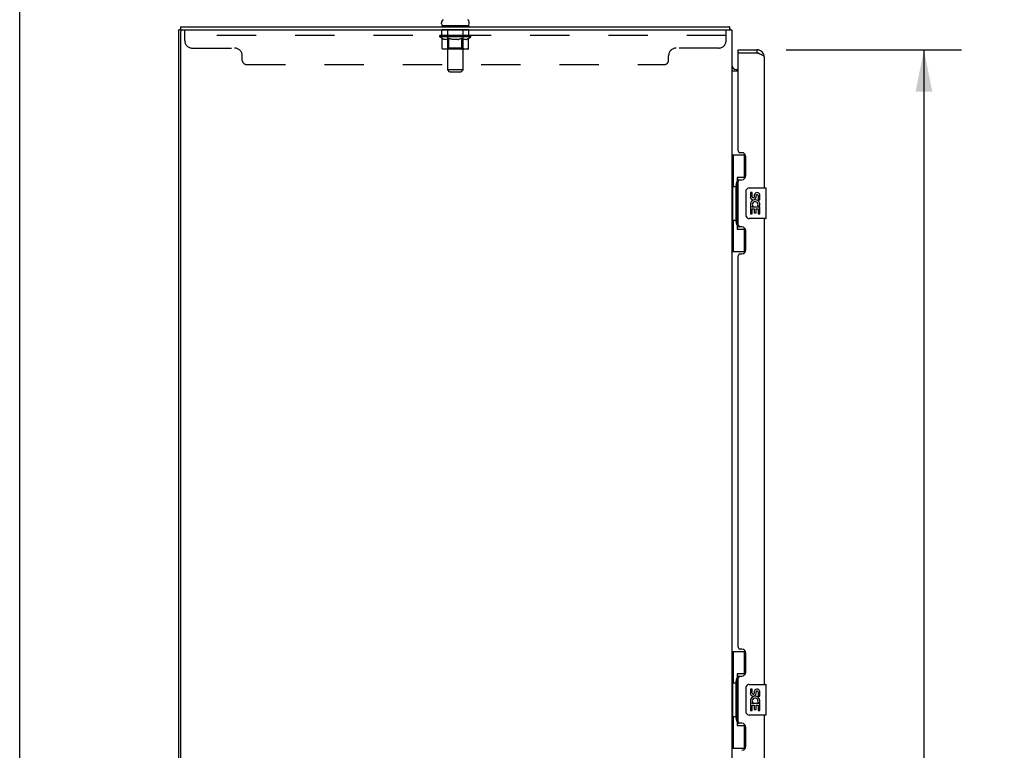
# Model space of a CAD drawing. Header units: inches. Extents: x 0 to 232, y 0 to 150.
# Tile 5 of 31: x 0 to 32, y 90 to 113. Entities that reach past the tile are written whole.
import ezdxf

# ---------------------------------------------------------------- set-up
doc = ezdxf.new("R2010")
doc.units = ezdxf.units.IN
doc.header["$LTSCALE"] = 12.750417
doc.header["$MEASUREMENT"] = 0
doc.linetypes.add('HIDDEN', pattern=[0.2, 0.1, -0.1])
doc.layers.get('0').update_dxf_attribs({"linetype": 'CONTINUOUS'})
for name, color, linetype in [('02___PRT_ALL_AXES', 7, 'CONTINUOUS'), ('DEFAULT_2', 8, 'HIDDEN'), ('DIMENSIONS', 7, 'CONTINUOUS')]:
    doc.layers.add(name, color=color, linetype=linetype)
doc.styles.get("Standard").update_dxf_attribs({"font": 'arial.ttf'})
doc.dimstyles.new('DIMSTYLE_1', dxfattribs={"dimtxt": 1.022761, "dimasz": 1.363681, "dimexe": 0.09, "dimexo": 0.07, "dimgap": 0.0375, "dimtad": 0, "dimtih": 1, "dimtoh": 1, "dimzin": 4, "dimdsep": 46, "dimtxsty": 'Standard', "dimblk": '_FILLED', "dimblk1": '_FILLED', "dimblk2": '_FILLED', "dimcen": 0.09, "dimazin": 1, "dimtfac": 1, "dimtdec": 3, "dimtofl": 0, "dimtmove": 0, "dimatfit": 3, "dimldrblk": '_FILLED', "dimfxl": 0, "dimtolj": 1, "dimtzin": 4, "dimarcsym": 0})

# ---------------------------------------------------------------- blocks, each defined once
blk = doc.blocks.new('_FILLED')
at = {"color": 0, "linetype": 'ByBlock'}
blk.add_solid([(0, 0), (-1, 0.2), (-1, -0.2)], dxfattribs=at)
blk = doc.blocks.new('*D21')
at = {"layer": 'DIMENSIONS', "color": 2, "linetype": 'Continuous'}
for p, q in [((24.949, 112.506), (30.663, 112.506)), ((29.435, 112.506), (29.435, 85.144)), ((29.435, 54.006), (29.435, 81.564)), ((24.949, 54.006), (30.663, 54.006))]:
    blk.add_line(p, q, dxfattribs=at)
at = {"layer": 'DIMENSIONS', "color": 2, "linetype": 'Continuous', "xscale": 1.3636809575, "yscale": 1.3636809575, "zscale": 1.3636809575}
for p, rotation in [((29.435, 112.506), 90), ((29.435, 54.006), 270)]:
    blk.add_blockref('_FILLED', p, dxfattribs=dict(at, rotation=rotation))
at = {"layer": 'DIMENSIONS', "color": 2, "linetype": 'Continuous', "insert": (29.435, 84.633), "char_height": 1.0228, "width": 5.23167, "attachment_point": 2, "line_spacing_factor": 0.9}
blk.add_mtext('58.50\\PDOORS', dxfattribs=at)

msp = doc.modelspace()

# ---------------------------------------------------------------- linework, layer by layer
at = {"color": 7, "linetype": 'Continuous'}
for p, q in [((0, 0), (0, 150.005)), ((5.235, 113.152), (5.183, 113.152)), ((5.235, 113.256), (5.235, 113.152)), ((5.235, 113.256), (23.106, 113.256)), ((13.731, 113.346), (13.731, 113.384)), ((13.746, 113.286), (13.746, 113.256)), ((14.621, 113.286), (13.746, 113.286)), ((14.621, 113.286), (14.621, 113.256)), ((14.635, 113.346), (14.635, 113.384)), ((23.106, 113.256), (23.106, 113.152)), ((23.119, 113.21), (23.118, 113.225)), ((23.133, 113.159), (23.123, 113.152)), ((23.387, 112.402), (23.387, 112.506)), ((23.995, 112.506), (23.995, 112.402)), ((23.407, 112.402), (23.387, 112.402)), ((23.188, 111.892), (23.186, 111.89)), ((23.326, 111.86), (23.387, 111.86)), ((23.183, 109.081), (23.624, 109.081)), ((23.222, 109.081), (23.222, 108.056)), ((23.587, 109.081), (23.587, 108.301)), ((23.36, 108.346), (23.36, 106.666)), ((23.587, 108.346), (23.36, 108.346)), ((23.201, 108.056), (23.201, 106.956)), ((23.201, 108.056), (23.323, 108.056)), ((23.323, 108.086), (23.323, 108.107)), ((23.323, 106.956), (23.323, 108.056)), ((23.646, 107.106), (23.646, 107.906)), ((23.746, 108.006), (24.286, 108.006)), ((24.301, 107.021), (24.301, 107.991)), ((23.201, 106.956), (23.323, 106.956)), ((23.222, 106.956), (23.222, 105.931)), ((23.323, 106.905), (23.323, 106.926)), ((24.286, 107.006), (23.746, 107.006)), ((23.36, 106.666), (23.587, 106.666)), ((23.587, 106.711), (23.587, 105.931)), ((23.183, 105.931), (23.624, 105.931)), ((23.183, 92.914), (23.624, 92.914)), ((23.222, 92.914), (23.222, 91.889)), ((23.587, 92.914), (23.587, 92.134)), ((23.36, 92.179), (23.36, 90.499)), ((23.587, 92.179), (23.36, 92.179)), ((23.201, 91.889), (23.201, 90.789)), ((23.201, 91.889), (23.323, 91.889)), ((23.323, 91.92), (23.323, 91.94)), ((23.323, 90.789), (23.323, 91.889)), ((23.646, 90.939), (23.646, 91.739)), ((23.746, 91.839), (24.286, 91.839)), ((24.301, 90.854), (24.301, 91.824)), ((23.201, 90.789), (23.323, 90.789)), ((23.222, 90.789), (23.222, 89.764)), ((23.323, 90.739), (23.323, 90.759)), ((24.286, 90.839), (23.746, 90.839)), ((23.36, 90.499), (23.587, 90.499)), ((23.587, 90.544), (23.587, 89.764)), ((23.183, 89.764), (23.624, 89.764))]:
    msp.add_line(p, q, dxfattribs=at)
at = {"color": 3, "linetype": 'Continuous'}
for p, q in [((5.183, 53.36), (5.183, 113.152)), ((5.235, 113.152), (23.183, 113.152)), ((23.183, 113.152), (23.183, 53.36)), ((5.235, 113.089), (5.235, 53.422)), ((23.387, 112.506), (23.995, 112.506)), ((23.387, 109.213), (23.387, 112.382)), ((23.407, 112.402), (23.995, 112.402)), ((24.241, 108.006), (24.241, 112.259)), ((23.387, 111.808), (23.183, 111.808)), ((23.507, 109.153), (23.447, 109.153)), ((23.637, 108.403), (23.637, 109.023)), ((23.387, 106.798), (23.387, 108.213)), ((23.447, 108.273), (23.507, 108.273)), ((23.507, 106.738), (23.447, 106.738)), ((24.241, 91.839), (24.241, 107.006)), ((23.637, 105.988), (23.637, 106.608)), ((23.387, 93.047), (23.387, 105.798)), ((23.447, 105.858), (23.507, 105.858)), ((23.507, 92.987), (23.447, 92.987)), ((23.637, 92.237), (23.637, 92.857)), ((23.387, 90.632), (23.387, 92.047)), ((23.447, 92.107), (23.507, 92.107)), ((24.241, 75.673), (24.241, 90.839)), ((23.507, 90.572), (23.447, 90.572)), ((23.637, 89.822), (23.637, 90.442))]:
    msp.add_line(p, q, dxfattribs=at)
at = {"color": 7, "linetype": 'Continuous'}
for points in [[(23.118, 113.225), (23.118, 113.23), (23.117, 113.234), (23.117, 113.238), (23.116, 113.241), (23.115, 113.245), (23.114, 113.247), (23.113, 113.25), (23.112, 113.252), (23.111, 113.254), (23.11, 113.255), (23.109, 113.255), (23.107, 113.256), (23.106, 113.256)], [(23.133, 113.159), (23.131, 113.161), (23.129, 113.164), (23.128, 113.167), (23.126, 113.171), (23.125, 113.175), (23.124, 113.18), (23.123, 113.185), (23.122, 113.19), (23.121, 113.195), (23.12, 113.2), (23.12, 113.205), (23.119, 113.21)], [(23.186, 111.89), (23.185, 111.888), (23.184, 111.887), (23.184, 111.885), (23.183, 111.884), (23.183, 111.882)], [(23.195, 111.9), (23.193, 111.898), (23.191, 111.896), (23.189, 111.894), (23.188, 111.892)], [(23.205, 111.908), (23.201, 111.905), (23.199, 111.903), (23.197, 111.901), (23.195, 111.9)], [(23.212, 111.916), (23.212, 111.916), (23.212, 111.915), (23.212, 111.915), (23.212, 111.914), (23.211, 111.913), (23.21, 111.912), (23.208, 111.911), (23.207, 111.909), (23.205, 111.908)], [(23.36, 108.322), (23.36, 108.319), (23.361, 108.315), (23.362, 108.311), (23.363, 108.307), (23.365, 108.302), (23.367, 108.297), (23.369, 108.291), (23.372, 108.285), (23.376, 108.279), (23.379, 108.272), (23.384, 108.265), (23.389, 108.257), (23.394, 108.249), (23.396, 108.245)], [(23.646, 107.906), (23.646, 107.912), (23.647, 107.918), (23.648, 107.925), (23.649, 107.931), (23.651, 107.936), (23.653, 107.942)], [(23.653, 107.07), (23.651, 107.075), (23.649, 107.081), (23.648, 107.087), (23.647, 107.093), (23.646, 107.1), (23.646, 107.106)], [(23.396, 106.767), (23.394, 106.763), (23.389, 106.755), (23.384, 106.747), (23.379, 106.74), (23.376, 106.733), (23.372, 106.726), (23.369, 106.72), (23.367, 106.715), (23.365, 106.71), (23.363, 106.705), (23.362, 106.701), (23.361, 106.697), (23.36, 106.693), (23.36, 106.69)], [(23.36, 92.156), (23.36, 92.152), (23.361, 92.149), (23.362, 92.145), (23.363, 92.14), (23.365, 92.135), (23.367, 92.13), (23.369, 92.125), (23.372, 92.119), (23.376, 92.112), (23.379, 92.105), (23.384, 92.098), (23.389, 92.09), (23.394, 92.082), (23.396, 92.078)], [(23.646, 91.739), (23.646, 91.746), (23.647, 91.752), (23.648, 91.758), (23.649, 91.764), (23.651, 91.77), (23.653, 91.775)], [(23.653, 90.903), (23.651, 90.909), (23.649, 90.915), (23.648, 90.921), (23.647, 90.927), (23.646, 90.933), (23.646, 90.939)], [(23.396, 90.6), (23.394, 90.597), (23.389, 90.588), (23.384, 90.581), (23.379, 90.573), (23.376, 90.566), (23.372, 90.56), (23.369, 90.554), (23.367, 90.548), (23.365, 90.543), (23.363, 90.538), (23.362, 90.534), (23.361, 90.53), (23.36, 90.526), (23.36, 90.523)]]:
    msp.add_lwpolyline(points, dxfattribs=at)
at = {"color": 3, "linetype": 'Continuous'}
msp.add_lwpolyline([(24.241, 112.259), (24.241, 112.265), (24.239, 112.27), (24.237, 112.276), (24.234, 112.281), (24.23, 112.287), (24.225, 112.292), (24.219, 112.298), (24.213, 112.303), (24.206, 112.309), (24.198, 112.314), (24.189, 112.32), (24.179, 112.325), (24.169, 112.331), (24.158, 112.336), (24.147, 112.342), (24.135, 112.347), (24.122, 112.353), (24.109, 112.358), (24.096, 112.364), (24.082, 112.369), (24.068, 112.375), (24.054, 112.38), (24.039, 112.386), (24.024, 112.391), (23.995, 112.402)], dxfattribs=at)
at = {"color": 7, "linetype": 'Continuous'}
for centre, radius, start, end in [((13.856, 113.384), 0.125, 126.7416, 180), ((14.51, 113.384), 0.125, 0, 53.2584), ((13.791, 113.346), 0.06, 180, 270), ((14.575, 113.346), 0.06, 270, 360), ((22.937, 113.009), 0.246, 35.3305, 37.3941), ((23.995, 112.259), 0.142, 48.6168, 90), ((24.077, 112.116), 0.26, 90, 92.6236), ((23.326, 112.002), 0.142, 180, 270), ((23.746, 107.906), 0.1, 90, 158.7946), ((24.286, 107.991), 0.015, 0, 90), ((23.746, 107.106), 0.1, 201.205, 270), ((24.286, 107.021), 0.015, 270, 360), ((23.746, 91.739), 0.1, 90, 158.7946), ((24.286, 91.824), 0.015, 0, 90), ((23.746, 90.939), 0.1, 201.205, 270), ((24.286, 90.854), 0.015, 270, 360)]:
    msp.add_arc(centre, radius, start, end, dxfattribs=at)
at = {"color": 3, "linetype": 'Continuous'}
for centre, radius, start, end in [((5.298, 113.089), 0.0625, 90, 180), ((23.995, 112.259), 0.246, 0, 90), ((23.407, 112.382), 0.02, 90, 180), ((23.447, 109.213), 0.06, 180, 270), ((23.507, 109.023), 0.13, 0, 90), ((23.507, 108.403), 0.13, 270, 360), ((23.447, 108.213), 0.06, 90, 180), ((23.447, 106.798), 0.06, 180, 270), ((23.507, 106.608), 0.13, 0, 90), ((23.447, 105.798), 0.06, 90, 180), ((23.507, 105.988), 0.13, 270, 360), ((23.447, 93.047), 0.06, 180, 270), ((23.507, 92.857), 0.13, 0, 90), ((23.447, 92.047), 0.06, 90, 180), ((23.507, 92.237), 0.13, 270, 360), ((23.447, 90.632), 0.06, 180, 270), ((23.507, 90.442), 0.13, 0, 90), ((23.507, 89.822), 0.13, 270, 360)]:
    msp.add_arc(centre, radius, start, end, dxfattribs=at)
at = {"color": 7, "linetype": 'Continuous'}
for centre, start_param, end_param in [((23.427, 108.096), 0.699287, 1.51401), ((23.427, 108.096), -4.655602, -3.84088), ((23.427, 106.915), 0.699287, 1.51401), ((23.427, 106.915), -4.655602, -3.84088), ((23.427, 91.93), 0.699287, 1.51401), ((23.427, 91.93), -4.655602, -3.84088), ((23.427, 90.749), 0.699287, 1.51401), ((23.427, 90.749), -4.655602, -3.84088)]:
    msp.add_ellipse(centre, major_axis=(0, 0.18), ratio=0.579493, start_param=start_param, end_param=end_param, dxfattribs=at)
at = {"layer": '02___PRT_ALL_AXES', "color": 8, "linetype": 'HIDDEN'}
for p, q in [((13.746, 112.965), (13.746, 113.152)), ((14.621, 113.152), (13.746, 113.152)), ((14.621, 112.965), (14.621, 113.152)), ((14.621, 112.965), (13.746, 112.965))]:
    msp.add_line(p, q, dxfattribs=at)
at = {"layer": '02___PRT_ALL_AXES', "color": 7, "linetype": 'Continuous'}
for p, q in [((23.784, 107.852), (23.784, 107.715)), ((23.847, 107.852), (23.784, 107.852)), ((23.847, 107.715), (23.847, 107.852)), ((23.912, 107.778), (23.912, 107.709)), ((23.972, 107.715), (23.972, 107.757)), ((24.035, 107.757), (24.035, 107.621)), ((24.098, 107.621), (24.098, 107.757)), ((23.784, 107.391), (23.784, 107.16)), ((23.802, 107.391), (23.784, 107.391)), ((23.836, 107.391), (23.864, 107.41)), ((23.836, 107.391), (24.098, 107.391)), ((24.028, 107.427), (24.085, 107.402)), ((24.035, 107.621), (24.098, 107.621)), ((24.098, 107.16), (24.098, 107.391)), ((23.784, 107.16), (23.847, 107.16)), ((23.847, 107.16), (23.847, 107.328)), ((23.847, 107.328), (23.912, 107.328)), ((23.912, 107.328), (23.912, 107.192)), ((23.912, 107.192), (23.972, 107.192)), ((23.972, 107.192), (23.972, 107.328)), ((23.972, 107.328), (24.035, 107.328)), ((24.035, 107.328), (24.035, 107.16)), ((24.035, 107.16), (24.098, 107.16)), ((23.784, 91.685), (23.784, 91.549)), ((23.847, 91.685), (23.784, 91.685)), ((23.847, 91.549), (23.847, 91.685)), ((23.912, 91.611), (23.912, 91.542)), ((23.972, 91.549), (23.972, 91.591)), ((24.035, 91.591), (24.035, 91.454)), ((24.035, 91.454), (24.098, 91.454)), ((24.098, 91.454), (24.098, 91.591)), ((23.784, 91.224), (23.784, 90.993)), ((23.802, 91.224), (23.784, 91.224)), ((23.836, 91.224), (23.864, 91.243)), ((23.836, 91.224), (24.098, 91.224)), ((23.847, 90.993), (23.847, 91.161)), ((23.847, 91.161), (23.912, 91.161)), ((23.912, 91.161), (23.912, 91.025)), ((23.972, 91.025), (23.972, 91.161)), ((23.972, 91.161), (24.035, 91.161)), ((24.028, 91.26), (24.085, 91.235)), ((24.035, 91.161), (24.035, 90.993)), ((24.098, 90.993), (24.098, 91.224)), ((23.784, 90.993), (23.847, 90.993)), ((23.912, 91.025), (23.972, 91.025)), ((24.035, 90.993), (24.098, 90.993))]:
    msp.add_line(p, q, dxfattribs=at)
for centre, radius, start, end in [((23.878, 107.715), 0.0943, 180, 360), ((23.878, 107.715), 0.0314, 180, 261.2295), ((23.878, 107.72), 0.0362, 263.4285, 341.7628), ((24.004, 107.757), 0.0943, 68.6999, 167.4338), ((24.004, 107.757), 0.0314, 0, 180.0485), ((24.004, 107.757), 0.0943, 0, 68.6704), ((23.938, 107.464), 0.154, 161.4199, 206.1963), ((23.941, 107.464), 0.157, 336.5966, 161.8791), ((23.941, 107.464), 0.157, 205.737, 207.8532), ((23.941, 107.464), 0.0943, 336.5966, 215.1122), ((24.004, 91.591), 0.0943, 68.6999, 167.4338), ((24.004, 91.591), 0.0943, 0, 68.6704), ((23.878, 91.549), 0.0943, 180, 360), ((23.938, 91.297), 0.154, 161.4199, 206.1963), ((23.941, 91.297), 0.157, 336.5966, 161.8791), ((23.878, 91.549), 0.0314, 180, 261.2295), ((23.941, 91.297), 0.0943, 336.5966, 215.1122), ((23.878, 91.554), 0.0362, 263.4285, 341.7628), ((24.004, 91.591), 0.0314, 0, 180.0485), ((23.941, 91.297), 0.157, 205.737, 207.8532)]:
    msp.add_arc(centre, radius, start, end, dxfattribs=at)
at = {"layer": 'DEFAULT_2', "color": 8, "linetype": 'HIDDEN'}
for p, q in [((5.371, 112.807), (5.371, 113.152)), ((13.933, 113.286), (13.933, 113.256)), ((13.934, 111.846), (13.934, 113.256)), ((14.432, 111.846), (14.432, 113.256)), ((14.433, 113.286), (14.433, 113.256)), ((22.996, 112.807), (22.996, 113.152)), ((22.996, 112.965), (5.371, 112.965)), ((13.677, 112.929), (13.677, 112.966)), ((13.756, 112.873), (13.677, 112.929)), ((14.689, 112.929), (13.677, 112.929)), ((13.685, 112.961), (13.685, 112.966)), ((13.692, 112.958), (13.692, 112.961)), ((13.692, 112.958), (14.675, 112.958)), ((13.699, 112.958), (13.699, 112.961)), ((13.699, 112.958), (13.699, 112.961)), ((13.708, 112.961), (13.708, 112.966)), ((13.721, 112.958), (13.721, 112.961)), ((13.722, 112.958), (13.722, 112.961)), ((13.745, 112.961), (13.745, 112.966)), ((13.756, 112.958), (13.756, 112.961)), ((13.756, 112.549), (13.756, 112.873)), ((13.756, 112.873), (13.768, 112.865)), ((13.759, 112.958), (13.759, 112.961)), ((13.922, 112.96), (13.761, 112.96)), ((13.779, 112.859), (13.767, 112.866)), ((13.789, 112.853), (13.778, 112.859)), ((13.8, 112.848), (13.789, 112.853)), ((13.795, 112.961), (13.795, 112.966)), ((13.796, 112.958), (13.796, 112.96)), ((13.797, 112.958), (13.797, 112.96)), ((13.799, 112.958), (13.799, 112.96)), ((13.811, 112.843), (13.8, 112.848)), ((13.805, 112.958), (13.805, 112.961)), ((13.805, 112.958), (13.805, 112.96)), ((13.808, 112.958), (13.808, 112.961)), ((13.811, 112.958), (13.811, 112.961)), ((13.822, 112.839), (13.811, 112.843)), ((13.814, 112.958), (13.814, 112.96)), ((13.905, 112.839), (13.822, 112.839)), ((13.826, 112.958), (13.826, 112.96)), ((13.84, 112.958), (13.84, 112.963)), ((13.84, 112.958), (13.84, 112.96)), ((13.857, 112.958), (13.857, 112.96)), ((13.858, 112.961), (13.858, 112.966)), ((13.866, 112.958), (13.866, 112.961)), ((13.869, 112.958), (13.869, 112.961)), ((13.876, 112.958), (13.876, 112.96)), ((13.885, 112.958), (13.885, 112.964)), ((13.898, 112.958), (13.898, 112.96)), ((13.9, 112.958), (13.9, 112.96)), ((13.905, 112.839), (13.915, 112.843)), ((13.926, 112.848), (13.915, 112.843)), ((13.922, 112.958), (13.922, 112.96)), ((13.975, 112.96), (13.926, 112.96)), ((13.937, 112.853), (13.926, 112.848)), ((13.93, 112.961), (13.93, 112.966)), ((13.933, 112.552), (13.933, 112.926)), ((13.936, 112.958), (13.936, 112.961)), ((13.948, 112.859), (13.937, 112.853)), ((13.939, 112.958), (13.939, 112.961)), ((13.944, 112.958), (13.944, 112.965)), ((13.947, 112.958), (13.947, 112.96)), ((13.959, 112.866), (13.948, 112.859)), ((13.956, 112.958), (13.956, 112.96)), ((13.97, 112.873), (13.959, 112.866)), ((13.97, 112.549), (13.97, 112.873)), ((13.97, 112.873), (13.993, 112.866)), ((13.975, 112.958), (13.975, 112.96)), ((14.035, 112.96), (13.988, 112.96)), ((14.016, 112.859), (13.993, 112.866)), ((14.004, 112.958), (14.004, 112.96)), ((14.01, 112.961), (14.01, 112.966)), ((14.013, 112.958), (14.013, 112.961)), ((14.015, 112.958), (14.015, 112.965)), ((14.038, 112.853), (14.016, 112.859)), ((14.017, 112.958), (14.017, 112.961)), ((14.023, 112.958), (14.023, 112.961)), ((14.035, 112.958), (14.035, 112.96)), ((14.06, 112.847), (14.038, 112.853)), ((14.1, 112.96), (14.056, 112.96)), ((14.082, 112.843), (14.06, 112.848)), ((14.067, 112.958), (14.067, 112.96)), ((14.104, 112.839), (14.082, 112.843)), ((14.092, 112.96), (14.183, 112.966)), ((14.095, 112.961), (14.095, 112.966)), ((14.096, 112.966), (14.095, 112.966)), ((14.096, 112.961), (14.096, 112.966)), ((14.096, 112.958), (14.096, 112.961)), ((14.099, 112.958), (14.099, 112.961)), ((14.1, 112.958), (14.1, 112.961)), ((14.1, 112.958), (14.1, 112.96)), ((14.262, 112.839), (14.104, 112.839)), ((14.167, 112.96), (14.128, 112.96)), ((14.132, 112.958), (14.132, 112.96)), ((14.167, 112.958), (14.167, 112.96)), ((14.181, 112.961), (14.181, 112.961)), ((14.181, 112.958), (14.181, 112.961)), ((14.181, 112.958), (14.181, 112.961)), ((14.183, 112.961), (14.183, 112.966)), ((14.183, 112.966), (14.275, 112.96)), ((14.185, 112.958), (14.185, 112.961)), ((14.185, 112.958), (14.185, 112.961)), ((14.185, 112.961), (14.185, 112.961)), ((14.2, 112.958), (14.2, 112.96)), ((14.2, 112.96), (14.238, 112.96)), ((14.234, 112.958), (14.234, 112.96)), ((14.262, 112.839), (14.285, 112.843)), ((14.266, 112.958), (14.266, 112.961)), ((14.267, 112.958), (14.267, 112.96)), ((14.267, 112.96), (14.31, 112.96)), ((14.268, 112.958), (14.268, 112.961)), ((14.271, 112.961), (14.271, 112.966)), ((14.271, 112.961), (14.271, 112.966)), ((14.271, 112.966), (14.271, 112.966)), ((14.271, 112.958), (14.271, 112.961)), ((14.307, 112.848), (14.284, 112.843)), ((14.3, 112.958), (14.3, 112.96)), ((14.329, 112.853), (14.307, 112.848)), ((14.352, 112.859), (14.329, 112.853)), ((14.331, 112.958), (14.331, 112.96)), ((14.331, 112.96), (14.378, 112.96)), ((14.343, 112.958), (14.343, 112.961)), ((14.349, 112.958), (14.349, 112.961)), ((14.351, 112.958), (14.351, 112.965)), ((14.375, 112.866), (14.352, 112.859)), ((14.353, 112.958), (14.353, 112.961)), ((14.356, 112.961), (14.356, 112.966)), ((14.362, 112.958), (14.362, 112.96)), ((14.398, 112.874), (14.375, 112.866)), ((14.391, 112.958), (14.391, 112.96)), ((14.391, 112.96), (14.441, 112.96)), ((14.398, 112.549), (14.398, 112.874)), ((14.398, 112.874), (14.41, 112.866)), ((14.41, 112.958), (14.41, 112.96)), ((14.422, 112.859), (14.41, 112.866)), ((14.419, 112.958), (14.419, 112.96)), ((14.422, 112.958), (14.422, 112.965)), ((14.433, 112.853), (14.422, 112.859)), ((14.427, 112.958), (14.427, 112.961)), ((14.431, 112.958), (14.431, 112.961)), ((14.433, 112.552), (14.433, 112.926)), ((14.445, 112.847), (14.433, 112.853)), ((14.436, 112.961), (14.436, 112.966)), ((14.456, 112.843), (14.444, 112.848)), ((14.445, 112.958), (14.445, 112.96)), ((14.445, 112.96), (14.689, 112.96)), ((14.467, 112.839), (14.456, 112.843)), ((14.466, 112.958), (14.466, 112.96)), ((14.542, 112.839), (14.467, 112.839)), ((14.469, 112.958), (14.469, 112.96)), ((14.481, 112.958), (14.481, 112.964)), ((14.49, 112.958), (14.49, 112.96)), ((14.498, 112.958), (14.498, 112.961)), ((14.501, 112.958), (14.501, 112.961)), ((14.509, 112.961), (14.509, 112.966)), ((14.51, 112.958), (14.51, 112.96)), ((14.526, 112.958), (14.526, 112.963)), ((14.526, 112.958), (14.526, 112.96)), ((14.541, 112.958), (14.541, 112.96)), ((14.542, 112.839), (14.554, 112.843)), ((14.552, 112.958), (14.552, 112.96)), ((14.565, 112.848), (14.554, 112.843)), ((14.556, 112.958), (14.556, 112.961)), ((14.558, 112.958), (14.558, 112.961)), ((14.561, 112.958), (14.561, 112.961)), ((14.561, 112.958), (14.561, 112.96)), ((14.577, 112.853), (14.565, 112.848)), ((14.567, 112.958), (14.567, 112.96)), ((14.569, 112.958), (14.569, 112.96)), ((14.57, 112.958), (14.57, 112.96)), ((14.571, 112.961), (14.571, 112.966)), ((14.588, 112.859), (14.577, 112.853)), ((14.6, 112.866), (14.588, 112.859)), ((14.592, 112.963), (14.689, 112.964)), ((14.592, 112.96), (14.592, 112.963)), ((14.612, 112.874), (14.6, 112.866)), ((14.608, 112.958), (14.608, 112.961)), ((14.61, 112.958), (14.61, 112.961)), ((14.612, 112.874), (14.689, 112.929)), ((14.612, 112.549), (14.612, 112.874)), ((14.622, 112.961), (14.622, 112.966)), ((14.644, 112.958), (14.644, 112.961)), ((14.646, 112.958), (14.646, 112.961)), ((14.659, 112.961), (14.659, 112.966)), ((14.667, 112.958), (14.667, 112.961)), ((14.668, 112.958), (14.668, 112.961)), ((14.675, 112.958), (14.675, 112.961)), ((14.682, 112.961), (14.682, 112.966)), ((14.689, 112.96), (14.689, 112.964)), ((14.689, 112.929), (14.689, 112.961)), ((5.621, 112.557), (6.996, 112.557)), ((14.578, 112.52), (13.791, 112.52)), ((13.933, 112.552), (13.901, 112.52)), ((14.433, 112.552), (13.933, 112.552)), ((13.979, 112.523), (13.977, 112.525)), ((13.983, 112.521), (13.981, 112.522)), ((13.985, 112.52), (13.983, 112.521)), ((13.987, 112.52), (13.985, 112.52)), ((14.433, 112.552), (14.465, 112.52)), ((22.746, 112.557), (21.371, 112.557)), ((7.246, 112.157), (7.246, 112.307)), ((21.121, 112.157), (21.121, 112.307)), ((7.376, 112.027), (20.991, 112.027)), ((13.994, 111.786), (13.934, 111.846)), ((14.432, 111.846), (13.934, 111.846)), ((13.994, 111.786), (14.372, 111.786)), ((14.372, 111.786), (14.432, 111.846))]:
    msp.add_line(p, q, dxfattribs=at)
for points in [[(13.791, 112.52), (13.786, 112.52), (13.782, 112.521), (13.778, 112.522), (13.774, 112.523), (13.771, 112.525), (13.767, 112.528), (13.764, 112.53), (13.762, 112.534), (13.759, 112.537), (13.758, 112.541), (13.757, 112.545), (13.756, 112.549)], [(13.971, 112.541), (13.97, 112.545), (13.97, 112.549)], [(13.972, 112.537), (13.971, 112.541), (13.97, 112.545), (13.97, 112.549)], [(13.981, 112.522), (13.979, 112.523), (13.977, 112.525), (13.976, 112.528), (13.974, 112.53), (13.973, 112.534), (13.972, 112.537)], [(13.976, 112.528), (13.974, 112.53), (13.973, 112.534)], [(14.381, 112.52), (14.383, 112.52), (14.385, 112.521), (14.387, 112.522), (14.389, 112.523), (14.391, 112.525), (14.393, 112.528), (14.394, 112.53), (14.395, 112.534), (14.397, 112.537), (14.397, 112.541), (14.398, 112.545), (14.398, 112.549)], [(14.578, 112.52), (14.582, 112.52), (14.586, 112.521), (14.59, 112.522), (14.594, 112.523), (14.598, 112.525), (14.601, 112.528), (14.604, 112.53), (14.607, 112.534), (14.609, 112.537), (14.611, 112.541), (14.612, 112.545), (14.612, 112.549)]]:
    msp.add_lwpolyline(points, dxfattribs=at)
for centre, radius, start, end in [((13.904, 113.256), 0.03, 0, 90), ((14.462, 113.256), 0.03, 90, 180), ((13.901, 112.926), 0.0318, 0, 90), ((14.465, 112.926), 0.0318, 90, 180), ((5.621, 112.807), 0.25, 180, 270), ((6.996, 112.307), 0.25, 0, 90), ((21.371, 112.307), 0.25, 90, 180), ((22.746, 112.807), 0.25, 270, 360), ((7.376, 112.157), 0.13, 180, 270), ((20.991, 112.157), 0.13, 270, 360)]:
    msp.add_arc(centre, radius, start, end, dxfattribs=at)
for centre, major_axis, ratio, start_param, end_param in [((14.183, 112.966), (0.506, 0.005), 0.05963, 2.96643, 3.140963), ((13.661, 112.956), (0.158, 0), 0.060556, 0.430652, 1.470503), ((14.183, 112.966), (0.506, 0), 0.060556, 3.141593, 3.316126), ((13.661, 112.951), (0.158, 0.002), 0.05963, 1.376596, 1.469874), ((14.183, 112.966), (0.506, 0.011), 0.05688, 2.791345, 2.965878), ((13.696, 112.956), (0.158, -0.002), 0.05963, 0.605815, 1.645666), ((13.642, 112.956), (0.158, 0.002), 0.05963, 0.25549, 1.295341), ((14.183, 112.966), (0.506, -0.005), 0.05963, -2.96643, -2.791898), ((13.696, 112.951), (0.158, 0), 0.060556, 1.551758, 1.645036), ((13.642, 112.951), (0.158, 0.003), 0.05688, 1.20151, 1.294789), ((13.697, 112.953), (0.131, 0.001), 0.05963, 1.065228, 1.614276), ((13.682, 112.953), (0.131, 0.003), 0.05688, 0.890143, 1.43919), ((13.728, 112.953), (0.131, 0), 0.060556, 1.240391, 1.789438), ((14.183, 112.966), (0.506, 0.015), 0.052395, 2.616403, 2.790936), ((13.747, 112.956), (0.158, -0.003), 0.05688, 0.7809, 1.820751), ((13.639, 112.956), (0.158, 0.003), 0.05688, 0.080405, 1.120256), ((14.183, 112.966), (0.506, -0.011), 0.05688, -2.791345, -2.616812), ((13.747, 112.951), (0.158, -0.002), 0.05963, 1.72692, 1.820198), ((13.639, 112.951), (0.158, 0.005), 0.052395, 1.026568, 1.119847), ((13.681, 112.953), (0.131, 0.004), 0.052395, 0.715201, 1.264248), ((13.772, 112.953), (0.131, -0.001), 0.05963, 1.415553, 1.9646), ((14.183, 112.966), (0.506, 0.02), 0.046319, 2.441654, 2.616187), ((13.81, 112.956), (0.158, -0.005), 0.052395, 0.955842, 1.995693), ((13.652, 112.956), (0.158, 0.005), 0.052395, -0.094537, 0.945314), ((14.183, 112.966), (0.506, -0.015), 0.052395, -2.616403, -2.44187), ((13.81, 112.951), (0.158, -0.003), 0.05688, 1.902006, 1.995284), ((13.652, 112.951), (0.158, 0.006), 0.046319, 0.851819, 0.945098), ((13.696, 112.953), (0.131, 0.005), 0.046319, 0.540452, 1.089499), ((13.829, 112.953), (0.131, -0.003), 0.05688, 1.590638, 2.139686), ((13.885, 112.956), (0.158, -0.006), 0.046319, 1.130591, 2.170442), ((14.183, 112.966), (0.506, 0.024), 0.038841, 2.267123, 2.441656), ((13.682, 112.956), (0.158, 0.006), 0.046319, -0.269286, 0.770565), ((14.183, 112.966), (0.506, -0.02), 0.046319, -2.441654, -2.267121), ((13.885, 112.951), (0.158, -0.005), 0.052395, 2.076947, 2.170226), ((13.682, 112.951), (0.158, 0.007), 0.038841, 0.677289, 0.770567), ((13.725, 112.953), (0.131, 0.006), 0.038841, 0.365921, 0.914969), ((13.897, 112.953), (0.131, -0.004), 0.052395, 1.76558, 2.314627), ((13.968, 112.956), (0.158, -0.007), 0.038841, 1.305122, 2.344973), ((14.183, 112.966), (0.506, 0.027), 0.030195, 2.09281, 2.267343), ((13.727, 112.956), (0.158, 0.007), 0.038841, -0.443817, 0.596034), ((14.183, 112.966), (0.506, -0.024), 0.038841, -2.267123, -2.092591), ((13.968, 112.951), (0.158, -0.006), 0.046319, 2.251696, 2.344975), ((13.727, 112.951), (0.158, 0.008), 0.030195, 0.502975, 0.596254), ((13.769, 112.953), (0.131, 0.007), 0.030195, 0.191608, 0.740655), ((13.973, 112.953), (0.131, -0.005), 0.046319, 1.940329, 2.489376), ((13.786, 112.956), (0.158, 0.008), 0.030195, -0.61813, 0.421721), ((14.059, 112.956), (0.158, -0.008), 0.030195, 1.479435, 2.519286), ((14.183, 112.966), (0.506, 0.029), 0.020645, 1.918687, 2.09322), ((14.183, 112.966), (0.506, -0.027), 0.030195, -2.09281, -1.918277), ((14.059, 112.951), (0.158, -0.007), 0.038841, 2.426227, 2.519505), ((13.786, 112.951), (0.158, 0.009), 0.020645, 0.328852, 0.422131), ((13.825, 112.953), (0.131, 0.007), 0.020645, 0.017485, 0.566532), ((14.056, 112.953), (0.131, -0.006), 0.038841, 2.11486, 2.663907), ((13.857, 112.956), (0.158, 0.009), 0.020645, -0.792253, 0.247598), ((14.153, 112.956), (0.158, -0.009), 0.020645, 1.653558, 2.693409), ((14.183, 112.966), (0.506, 0.03), 0.010478, 1.744704, 1.919237), ((14.183, 112.966), (0.506, -0.029), 0.020645, -1.918687, -1.744154), ((14.153, 112.951), (0.158, -0.008), 0.030195, 2.60054, 2.693819), ((13.857, 112.951), (0.158, 0.009), 0.010478, 0.154869, 0.248148), ((13.892, 112.953), (0.131, 0.008), 0.010478, 6.126688, 6.675735), ((14.142, 112.953), (0.131, -0.007), 0.030195, 2.289173, 2.83822), ((13.937, 112.956), (0.158, 0.009), 0.010478, -0.966236, -0.000846), ((14.248, 112.956), (0.158, -0.009), 0.010478, 1.827541, 2.867392), ((14.183, 112.966), (0.506, -0.03), 0.010478, -1.744704, -1.570171), ((14.248, 112.951), (0.158, -0.009), 0.020645, 2.774664, 2.867942), ((14.23, 112.953), (0.131, -0.007), 0.020645, 2.463296, 3.012344), ((14.119, 112.956), (0.158, 0.009), 0.010478, 0.274201, 1.314052), ((14.05, 112.953), (0.131, 0.008), 0.010478, -0.000483, 0.504314), ((14.026, 112.951), (0.158, 0.009), 0.010478, 0.099668, 0.192946), ((14.183, 112.966), (0.506, 0.03), 0.010478, -1.571421, -1.396888), ((14.341, 112.951), (0.158, -0.009), 0.010478, 2.948646, 3.041925), ((14.317, 112.953), (0.131, -0.008), 0.010478, 2.637279, 3.142076), ((14.214, 112.956), (0.158, 0.009), 0.020645, 0.448184, 1.488034), ((14.136, 112.953), (0.131, 0.007), 0.020645, 0.129249, 0.678296), ((14.119, 112.951), (0.158, 0.009), 0.020645, 0.273651, 0.366929), ((14.429, 112.956), (0.158, -0.009), 0.010478, -3.140747, -2.175357), ((14.183, 112.966), (0.506, 0.029), 0.020645, -1.397439, -1.222906), ((14.183, 112.966), (0.506, -0.03), 0.010478, 1.222355, 1.396888), ((14.308, 112.956), (0.158, 0.008), 0.030195, 0.622307, 1.662158), ((14.224, 112.953), (0.131, 0.007), 0.030195, 0.303372, 0.852419), ((14.475, 112.953), (0.131, -0.008), 0.010478, 2.749043, 3.29809), ((14.51, 112.956), (0.158, -0.009), 0.020645, 2.893995, 3.933846), ((14.214, 112.951), (0.158, 0.008), 0.030195, 0.447774, 0.541052), ((14.51, 112.951), (0.158, -0.009), 0.010478, 2.893445, 2.986723), ((14.183, 112.966), (0.506, 0.027), 0.030195, -1.223315, -1.048783), ((14.183, 112.966), (0.506, -0.029), 0.020645, 1.048373, 1.222906), ((14.398, 112.956), (0.158, 0.007), 0.038841, 0.79662, 1.836471), ((14.311, 112.953), (0.131, 0.006), 0.038841, 0.477686, 1.026733), ((14.542, 112.953), (0.131, -0.007), 0.020645, 2.57506, 3.124108), ((14.581, 112.956), (0.158, -0.008), 0.030195, 2.719872, 3.759723), ((14.482, 112.956), (0.158, 0.006), 0.046319, 0.971151, 2.011002), ((14.308, 112.951), (0.158, 0.007), 0.038841, 0.622087, 0.715366), ((14.581, 112.951), (0.158, -0.009), 0.020645, 2.719462, 2.812741), ((14.183, 112.966), (0.506, 0.024), 0.038841, -1.049002, -0.874469), ((14.183, 112.966), (0.506, -0.027), 0.030195, 0.87425, 1.048783), ((14.393, 112.953), (0.131, 0.005), 0.046319, 0.652216, 1.201263), ((14.557, 112.956), (0.158, 0.005), 0.052395, 1.1459, 2.185751), ((14.598, 112.953), (0.131, -0.007), 0.030195, 2.400937, 2.949985), ((14.639, 112.956), (0.158, -0.007), 0.038841, 2.545558, 3.585409), ((14.47, 112.953), (0.131, 0.004), 0.052395, 0.826965, 1.376012), ((14.398, 112.951), (0.158, 0.006), 0.046319, 0.796618, 0.889896), ((14.639, 112.951), (0.158, -0.008), 0.030195, 2.545339, 2.638617), ((14.62, 112.956), (0.158, 0.003), 0.05688, 1.320842, 2.360692), ((14.183, 112.966), (0.506, 0.02), 0.046319, -0.874471, -0.699939), ((14.183, 112.966), (0.506, -0.024), 0.038841, 0.699936, 0.874469), ((14.684, 112.956), (0.158, -0.006), 0.046319, 2.371028, 3.410879), ((14.641, 112.953), (0.131, -0.006), 0.038841, 2.226624, 2.775671), ((14.67, 112.956), (0.158, 0.002), 0.05963, 1.495927, 2.535778), ((14.537, 112.953), (0.131, 0.003), 0.05688, 1.001907, 1.550954), ((14.714, 112.956), (0.158, -0.005), 0.052395, 2.196279, 3.23613), ((14.671, 112.953), (0.131, -0.005), 0.046319, 2.052093, 2.601141), ((14.482, 112.951), (0.158, 0.005), 0.052395, 0.971367, 1.064645), ((14.705, 112.956), (0.158, 0), 0.060556, 2.364024, 2.71094), ((14.684, 112.951), (0.158, -0.007), 0.038841, 2.371026, 2.464304), ((14.728, 112.956), (0.158, -0.003), 0.05688, 2.021337, 3.061188), ((14.183, 112.966), (0.506, 0.015), 0.052395, -0.699723, -0.52519), ((14.725, 112.956), (0.158, -0.002), 0.05963, 1.846251, 2.886102), ((14.183, 112.966), (0.506, -0.02), 0.046319, 0.525406, 0.699939), ((14.594, 112.953), (0.131, 0.001), 0.05963, 1.176993, 1.72604), ((14.685, 112.953), (0.131, -0.004), 0.052395, 1.877344, 2.426392), ((14.638, 112.953), (0.131, 0), 0.060556, 1.352155, 1.901202), ((14.685, 112.953), (0.131, -0.003), 0.05688, 1.702402, 2.25145), ((14.669, 112.953), (0.131, -0.001), 0.05963, 1.527317, 2.076364), ((14.557, 112.951), (0.158, 0.003), 0.05688, 1.146309, 1.239587), ((14.714, 112.951), (0.158, -0.006), 0.046319, 2.196495, 2.289773), ((14.183, 112.966), (0.506, 0.011), 0.05688, -0.524781, -0.350248), ((14.183, 112.966), (0.506, -0.015), 0.052395, 0.350657, 0.52519), ((14.62, 112.951), (0.158, 0.002), 0.05963, 1.321394, 1.414673), ((14.705, 112.951), (0.158, -0.002), 0.05963, 1.764997, 1.971333), ((14.728, 112.951), (0.158, -0.005), 0.052395, 2.021746, 2.115024), ((14.183, 112.966), (0.506, 0.005), 0.05963, -0.349695, -0.175162), ((14.183, 112.966), (0.506, -0.011), 0.05688, 0.175715, 0.350248), ((14.67, 112.951), (0.158, 0), 0.060556, 1.496556, 1.589835), ((14.725, 112.951), (0.158, -0.003), 0.05688, 1.846804, 1.940083), ((14.183, 112.966), (0.506, -0.005), 0.05963, 6.27665, 6.458348), ((14.183, 112.966), (0.506, 0), 0.060556, -0.174533, -0.058352)]:
    msp.add_ellipse(centre, major_axis=major_axis, ratio=ratio, start_param=start_param, end_param=end_param, dxfattribs=at)

# ---------------------------------------------------------------- dimensions: what is measured, and where the dimension line sits
at = {"layer": 'DIMENSIONS', "color": 2, "linetype": 'Continuous'}
dim = msp.add_linear_dim(base=(29.435, 54.006), p1=(24.879, 112.506), p2=(24.879, 54.006), angle=270, text='<>\\PDOORS', dimstyle='DIMSTYLE_1', dxfattribs=at)
dim.commit()
dim.dimension.update_dxf_attribs({"geometry": '*D21', "text_midpoint": (29.435, 83.354), "dimtype": 160})

doc.saveas('drawing.dxf')
